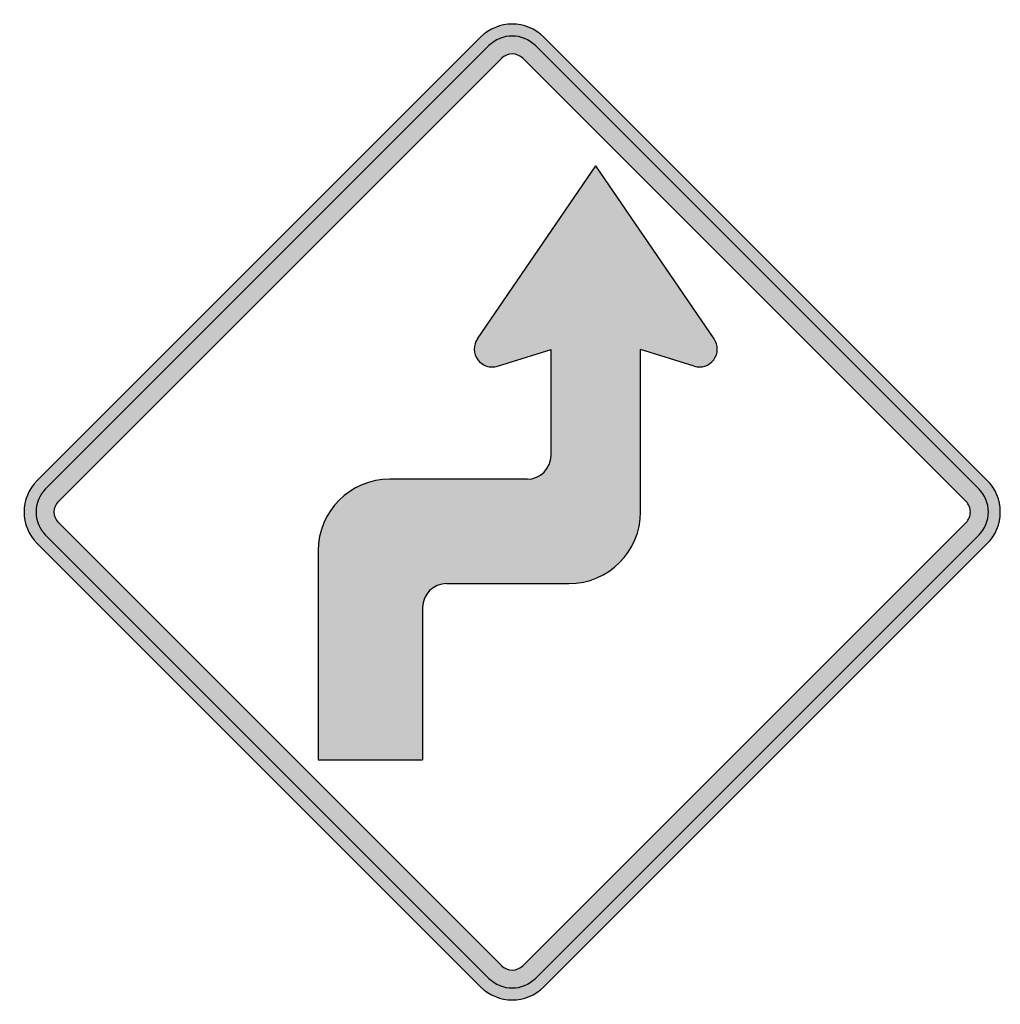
# Model space of a CAD drawing. Header units: inches. Extents: x -21.4 to 21.2, y -21.4 to 21.4.
import ezdxf

# ---------------------------------------------------------------- set-up
doc = ezdxf.new("R2010")
doc.units = ezdxf.units.IN
doc.header["$MEASUREMENT"] = 0

msp = doc.modelspace()

# ---------------------------------------------------------------- hatches: boundary and pattern name
h = msp.add_hatch(color=7)
h.paths.add_polyline_path([(20.64, -1.379), (1.379, -20.64), (1.174, -20.817), (0.962, -20.959), (0.735, -21.072), (0.495, -21.15), (0.247, -21.199), (0, -21.213), (-0.247, -21.199), (-0.495, -21.15), (-0.735, -21.072), (-0.962, -20.959), (-1.174, -20.817), (-1.379, -20.64), (-20.64, -1.379), (-20.817, -1.174), (-20.959, -0.962), (-21.072, -0.735), (-21.15, -0.495), (-21.199, -0.247), (-21.213, 0), (-21.199, 0.247), (-21.15, 0.495), (-21.072, 0.735), (-20.959, 0.962), (-20.817, 1.174), (-20.64, 1.379), (-1.379, 20.64), (-1.174, 20.817), (-0.962, 20.959), (-0.735, 21.072), (-0.495, 21.15), (-0.247, 21.199), (0, 21.213), (0.247, 21.199), (0.495, 21.15), (0.735, 21.072), (0.962, 20.959), (1.174, 20.817), (1.379, 20.64), (20.64, 1.379), (20.81, 1.181), (20.952, 0.969), (21.065, 0.742), (21.15, 0.502), (21.199, 0.255), (21.213, 0), (21.199, -0.255), (21.15, -0.502), (21.065, -0.742), (20.952, -0.969), (20.81, -1.181), (20.64, -1.379)])
h.paths.add_polyline_path([(-0.46, -19.721), (-19.721, -0.46), (-19.827, -0.318), (-19.891, -0.163), (-19.912, 0), (-19.891, 0.163), (-19.827, 0.318), (-19.721, 0.46), (-0.46, 19.721), (-0.318, 19.827), (-0.163, 19.891), (0, 19.912), (0.163, 19.891), (0.318, 19.827), (0.46, 19.721), (19.721, 0.46), (19.778, 0.396), (19.827, 0.325), (19.863, 0.247), (19.891, 0.17), (19.905, 0.085), (19.912, 0), (19.905, -0.085), (19.891, -0.17), (19.863, -0.247), (19.827, -0.325), (19.778, -0.396), (19.721, -0.46), (0.46, -19.721), (0.318, -19.827), (0.163, -19.891), (0, -19.912), (-0.163, -19.891), (-0.318, -19.827), (-0.46, -19.721)], flags=0)
msp.add_hatch(color=7).paths.add_polyline_path([(-3.889, -4.151), (-3.889, -10.769), (-8.436, -10.769), (-8.436, -1.69), (-8.429, -1.471), (-8.407, -1.266), (-8.323, -0.856), (-8.188, -0.474), (-8.012, -0.113), (-7.785, 0.219), (-7.524, 0.516), (-7.22, 0.778), (-6.894, 1.004), (-6.534, 1.181), (-6.145, 1.315), (-5.742, 1.4), (-5.53, 1.421), (-5.317, 1.428), (0.651, 1.428), (0.792, 1.435), (0.926, 1.464), (1.054, 1.506), (1.174, 1.57), (1.28, 1.64), (1.386, 1.732), (1.471, 1.831), (1.549, 1.945), (1.605, 2.058), (1.648, 2.192), (1.676, 2.326), (1.69, 2.468), (1.69, 7.064), (-0.636, 6.343), (-0.799, 6.307), (-0.955, 6.307), (-1.11, 6.343), (-1.259, 6.406), (-1.386, 6.498), (-1.492, 6.619), (-1.577, 6.76), (-1.626, 6.916), (-1.648, 7.071), (-1.633, 7.227), (-1.591, 7.382), (-1.513, 7.524), (3.635, 15.047), (8.775, 7.524), (8.853, 7.382), (8.902, 7.227), (8.917, 7.071), (8.895, 6.916), (8.846, 6.76), (8.761, 6.619), (8.648, 6.498), (8.521, 6.406), (8.379, 6.343), (8.224, 6.314), (8.061, 6.307), (7.905, 6.343), (5.579, 7.064), (5.579, 0), (5.572, -0.212), (5.551, -0.424), (5.466, -0.827), (5.332, -1.209), (5.155, -1.57), (4.929, -1.902), (4.667, -2.199), (4.37, -2.468), (4.038, -2.687), (3.677, -2.871), (3.295, -3.005), (2.885, -3.083), (2.68, -3.104), (2.468, -3.118), (-2.857, -3.118), (-2.998, -3.125), (-3.132, -3.154), (-3.26, -3.196), (-3.38, -3.253), (-3.486, -3.33), (-3.585, -3.415), (-3.677, -3.514), (-3.748, -3.627), (-3.811, -3.748), (-3.854, -3.875), (-3.882, -4.009), (-3.889, -4.151)])

# ---------------------------------------------------------------- linework, layer by layer
at = {"color": 7}
for p, q in [((-1.376, 20.643), (-20.642, 1.376)), ((20.643, 1.376), (1.376, 20.643)), ((-1.009, 20.277), (-20.275, 1.009)), ((20.277, 1.009), (1.009, 20.277)), ((-0.456, 19.725), (-19.723, 0.458)), ((19.726, 0.458), (0.458, 19.725)), ((-1.512, 7.524), (3.633, 15.05)), ((8.777, 7.524), (3.633, 15.05)), ((-0.638, 6.34), (1.687, 7.064)), ((1.687, 2.465), (1.687, 7.064)), ((5.579, -0.001), (5.579, 7.064)), ((7.904, 6.341), (5.579, 7.064)), ((0.649, 1.427), (-5.32, 1.427)), ((-19.723, -0.457), (-0.456, -19.724)), ((19.726, -0.457), (0.458, -19.724)), ((-20.275, -1.009), (-1.009, -20.276)), ((20.277, -1.009), (1.009, -20.276)), ((-20.642, -1.376), (-1.376, -20.644)), ((-8.434, -1.687), (-8.434, -10.769)), ((20.643, -1.376), (1.376, -20.644)), ((-2.854, -3.115), (2.465, -3.115)), ((-3.892, -4.153), (-3.892, -10.769)), ((-8.434, -10.769), (-3.892, -10.769))]:
    msp.add_line(p, q, dxfattribs=at)
for points in [[(1.376, 20.643), (0.616, 21.403), (-0.616, 21.403), (-1.376, 20.643)], [(1.009, 20.276), (0.452, 20.833), (-0.452, 20.833), (-1.009, 20.276)], [(0.458, 19.724), (0.205, 19.977), (-0.205, 19.977), (-0.458, 19.724)], [(0.649, 1.427), (1.222, 1.427), (1.687, 1.892), (1.687, 2.465)], [(-20.643, 1.376), (-21.403, 0.616), (-21.403, -0.616), (-20.643, -1.376)], [(-5.32, 1.427), (-7.039, 1.427), (-8.434, 0.033), (-8.434, -1.687)], [(-20.276, 1.009), (-20.833, 0.452), (-20.833, -0.452), (-20.276, -1.009)], [(-19.725, 0.458), (-19.977, 0.205), (-19.977, -0.205), (-19.725, -0.458)], [(2.465, -3.114), (4.185, -3.114), (5.579, -1.72), (5.579, 0)], [(-2.854, -3.114), (-3.428, -3.114), (-3.892, -3.579), (-3.892, -4.152)], [(-0.458, -19.724), (-0.205, -19.977), (0.205, -19.977), (0.458, -19.724)], [(-1.009, -20.276), (-0.452, -20.833), (0.452, -20.833), (1.009, -20.276)], [(-1.376, -20.643), (-0.616, -21.403), (0.616, -21.403), (1.376, -20.643)]]:
    msp.add_open_spline(points, degree=3, dxfattribs=at)
for points in [[(-1.512, 7.524), (-1.699, 7.25), (-1.692, 6.888), (-1.495, 6.622), (-1.298, 6.355), (-0.954, 6.243), (-0.638, 6.341)], [(7.904, 6.341), (8.22, 6.243), (8.564, 6.356), (8.761, 6.622), (8.958, 6.888), (8.965, 7.25), (8.778, 7.524)], [(20.643, -1.376), (21.008, -1.011), (21.213, -0.516), (21.213, 0), (21.213, 0.516), (21.008, 1.011), (20.643, 1.376)], [(20.276, -1.009), (20.543, -0.741), (20.694, -0.378), (20.694, 0), (20.694, 0.378), (20.543, 0.741), (20.276, 1.009)], [(19.724, -0.458), (19.846, -0.336), (19.914, -0.172), (19.914, 0), (19.914, 0.172), (19.846, 0.336), (19.725, 0.458)]]:
    msp.add_open_spline(points, degree=3, knots=[0, 0, 0, 0, 1, 1, 1, 2, 2, 2, 2], dxfattribs=at)

doc.saveas('drawing.dxf')
